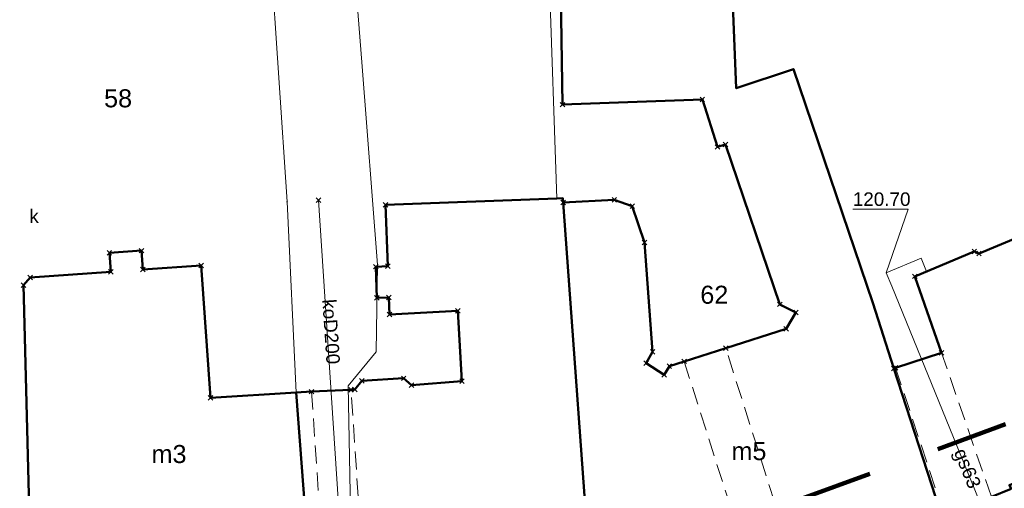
# Model space of a CAD drawing. Extents: x 6472695 to 6473494, y 5822279 to 5823456.
# Tile 14 of 51: x 6472872 to 6472926, y 5822622 to 5822647. Entities that reach past the tile are written whole.
import ezdxf
from ezdxf.enums import TextEntityAlignment as Align

# ---------------------------------------------------------------- set-up
doc = ezdxf.new("R2010")
doc.units = 0
doc.linetypes.add('PRZER1-1', pattern=[1, 0.5, -0.5])
doc.linetypes.add('PRZER2-1', pattern=[1.5, 1, -0.5])
doc.layers.get('0').update_dxf_attribs({"linetype": 'CONTINUOUS'})
for name, color, linetype, lineweight in [('EGBU', 7, 'CONTINUOUS', 50), ('EGBU_O', 7, 'CONTINUOUS', 50), ('EGBZ', 7, 'CONTINUOUS', 18), ('EGDE', 7, 'CONTINUOUS', 18), ('EGDE_O', 7, 'CONTINUOUS', 18), ('EGPG', 7, 'CONTINUOUS', 18), ('GSPPRB', 7, 'CONTINUOUS', 18), ('GUPPRZ_O', 7, 'CONTINUOUS', 18), ('OTKC', 7, 'CONTINUOUS', 18)]:
    doc.layers.add(name, color=color, linetype=linetype, lineweight=lineweight)
for name, color, linetype, lineweight, true_color in [('EGUG', 7, 'CONTINUOUS', 18, 0x008000), ('SUGP', 7, 'CONTINUOUS', 18, 0xbfbf00), ('SUGP_O', 7, 'CONTINUOUS', 18, 0xbfbf00), ('SUKP', 7, 'CONTINUOUS', 18, 0x803300), ('SUKP_O', 7, 'CONTINUOUS', 18, 0x803300), ('SUKS_O', 7, 'CONTINUOUS', 18, 0x803300), ('SUTP', 7, 'CONTINUOUS', 18, 0xff9100)]:
    doc.layers.add(name, color=color, linetype=linetype, lineweight=lineweight, true_color=true_color)
doc.styles.add('Arial', font='Arial')

# ---------------------------------------------------------------- blocks, each defined once
blk = doc.blocks.new('D_GSPPRB0')
at = {"color": 0, "lineweight": 18}
for points in [[(-0.12726, -0.12726), (0.12726, 0.12726)], [(-0.12726, 0.12726), (0.12726, -0.12726)]]:
    blk.add_lwpolyline(points, dxfattribs=at)
blk = doc.blocks.new('D_GEPPGD1_2')
blk.add_hatch(color=0).paths.add_polyline_path([(0, -0.045), (0.013906, -0.042798), (0.02645, -0.036406), (0.036406, -0.02645), (0.042798, -0.013906), (0.045, 0), (0.042798, 0.013906), (0.036406, 0.02645), (0.02645, 0.036406), (0.013906, 0.042798), (0, 0.045), (-0.013906, 0.042798), (-0.02645, 0.036406), (-0.036406, 0.02645), (-0.042798, 0.013906), (-0.045, 0), (-0.042798, -0.013906), (-0.036406, -0.02645), (-0.02645, -0.036406), (-0.013906, -0.042798)])

msp = doc.modelspace()

# ---------------------------------------------------------------- linework, layer by layer
at = {"linetype": 'PRZER1-1', "lineweight": 211, "ltscale": 8, "elevation": 10.04}
msp.add_lwpolyline([(6473015.972, 5822668.559), (6472994.902, 5822657.921), (6472974.069, 5822744.59), (6472961.713, 5822742.027), (6472954.353, 5822745.057), (6472947.022, 5822744.395), (6472948.935, 5822739.377), (6472963.077, 5822649.636), (6472954.471, 5822643.913), (6472941.488, 5822630.565), (6472903.408, 5822616.646), (6472870.365, 5822615.347)], dxfattribs=at)
at = {"layer": 'EGBU', "linetype": 'Continuous', "lineweight": 50}
for points in [[(6472911.142, 5822653.411), (6472911.527, 5822643.698), (6472914.703, 5822644.763), (6472919.101, 5822631.805), (6472920.274, 5822628.168), (6472922.811, 5822620.303)], [(6472903.582, 5822614.745), (6472901.935, 5822637.366), (6472904.77, 5822637.517), (6472905.768, 5822637.159), (6472906.448, 5822635.145), (6472906.894, 5822629.083), (6472906.529, 5822628.461), (6472907.534, 5822627.817), (6472907.822, 5822628.297), (6472908.641, 5822628.559), (6472910.947, 5822629.294), (6472914.301, 5822630.364), (6472914.842, 5822631.269), (6472913.944, 5822631.718), (6472910.938, 5822640.578), (6472910.488, 5822640.442), (6472909.651, 5822643.072), (6472901.897, 5822642.789), (6472901.783, 5822650.037)], [(6472888.138, 5822613.428), (6472887.131, 5822626.84), (6472887.98, 5822626.88), (6472890.167, 5822626.983), (6472890.374, 5822626.993), (6472890.771, 5822627.477), (6472893.087, 5822627.618), (6472893.521, 5822627.244), (6472896.322, 5822627.467), (6472896.087, 5822631.356), (6472892.303, 5822631.151), (6472892.269, 5822632.1), (6472891.6, 5822632.076), (6472891.538, 5822633.805), (6472892.207, 5822633.829), (6472892.085, 5822637.23), (6472901.579, 5822637.583), (6472901.919, 5822637.595), (6472901.935, 5822637.366), (6472903.582, 5822614.745)], [(6472872.524, 5822612.458), (6472872.014, 5822632.786), (6472872.383, 5822633.213), (6472876.843, 5822633.523), (6472876.769, 5822634.58), (6472878.555, 5822634.695), (6472878.628, 5822633.647), (6472881.861, 5822633.872), (6472882.381, 5822626.54), (6472887.131, 5822626.84), (6472888.138, 5822613.428)]]:
    msp.add_lwpolyline(points, dxfattribs=at)
msp.add_lwpolyline([(6472954.7, 5822632.982), (6472943.322, 5822628.281), (6472943.388, 5822628.125), (6472936.524, 5822625.382), (6472936.427, 5822625.612), (6472926.681, 5822621.698), (6472926.767, 5822621.495), (6472925.676, 5822621.057), (6472923.073, 5822620.01), (6472922.925, 5822619.951), (6472922.811, 5822620.303), (6472920.274, 5822628.168), (6472920.369, 5822628.199), (6472922.918, 5822629.024), (6472921.44, 5822633.27), (6472924.731, 5822634.644), (6472924.993, 5822634.537), (6472931.757, 5822637.364), (6472931.23, 5822638.661), (6472952.981, 5822647.494), (6472955.02, 5822642.482), (6472956.696, 5822638.36), (6472958.343, 5822634.312), (6472954.75, 5822632.862)], close=True, dxfattribs=at)
at = {"layer": 'EGBZ', "linetype": 'PRZER2-1', "lineweight": 18, "elevation": 10.18}
for points in [[(6472914.556, 5822617.917), (6472910.947, 5822629.294), (6472908.641, 5822628.559), (6472912.245, 5822617.249)], [(6472925.676, 5822621.057), (6472922.918, 5822629.024), (6472920.369, 5822628.199), (6472923.073, 5822620.01)], [(6472891.075, 5822613.581), (6472890.167, 5822626.983), (6472887.98, 5822626.88), (6472888.891, 5822613.415)]]:
    msp.add_lwpolyline(points, dxfattribs=at)
at = {"layer": 'EGDE', "linetype": 'Continuous', "lineweight": 18}
for points in [[(6472884.415, 5822675.574), (6472885.237, 5822658.049), (6472886.623, 5822637.404), (6472887.131, 5822626.84), (6472888.138, 5822613.428), (6472887.879, 5822613.41), (6472887.884, 5822613.34), (6472887.325, 5822613.302), (6472887.321, 5822613.372), (6472883.15, 5822613.089), (6472883.155, 5822613.019), (6472882.426, 5822612.97), (6472882.422, 5822613.04), (6472878.271, 5822612.758), (6472878.276, 5822612.688), (6472877.567, 5822612.64), (6472877.562, 5822612.71), (6472873.372, 5822612.425), (6472873.377, 5822612.355), (6472872.778, 5822612.314), (6472872.767, 5822612.474), (6472872.524, 5822612.458), (6472869.889, 5822612.252)], [(6472901.157, 5822650.021), (6472901.579, 5822637.583), (6472901.919, 5822637.595), (6472903.582, 5822614.745), (6472903.6, 5822614.536), (6472902.922, 5822614.484), (6472902.916, 5822614.554), (6472898.389, 5822614.209), (6472898.394, 5822614.139), (6472897.826, 5822614.096), (6472897.821, 5822614.166), (6472891.459, 5822613.681), (6472891.464, 5822613.611), (6472888.253, 5822613.366), (6472888.248, 5822613.436), (6472888.138, 5822613.428), (6472887.131, 5822626.84), (6472886.623, 5822637.404), (6472885.237, 5822658.049)]]:
    msp.add_lwpolyline(points, dxfattribs=at)
for points in [[(6472958.343, 5822634.312), (6472954.75, 5822632.862), (6472954.7, 5822632.982), (6472943.322, 5822628.281), (6472943.388, 5822628.125), (6472936.524, 5822625.382), (6472936.427, 5822625.612), (6472926.681, 5822621.698), (6472926.767, 5822621.495), (6472922.925, 5822619.951), (6472922.811, 5822620.303), (6472919.101, 5822631.805), (6472914.703, 5822644.763), (6472911.527, 5822643.698), (6472911.142, 5822653.411), (6472931.301, 5822658.08), (6472946.312, 5822663.89)], [(6472922.811, 5822620.303), (6472903.582, 5822614.745), (6472901.919, 5822637.595), (6472901.579, 5822637.583), (6472901.157, 5822650.021), (6472901.783, 5822650.037), (6472901.659, 5822653.034), (6472911.142, 5822653.411), (6472911.527, 5822643.698), (6472914.703, 5822644.763), (6472919.101, 5822631.805)]]:
    msp.add_lwpolyline(points, close=True, dxfattribs=at)
at = {"layer": 'EGUG', "linetype": 'PRZER1-1', "lineweight": 18}
msp.add_lwpolyline([(6472946.312, 5822663.89), (6472958.343, 5822634.312), (6472954.75, 5822632.862), (6472954.7, 5822632.982), (6472943.322, 5822628.281), (6472943.388, 5822628.125), (6472936.524, 5822625.382), (6472936.427, 5822625.612), (6472926.681, 5822621.698), (6472926.767, 5822621.495), (6472925.676, 5822621.057), (6472923.073, 5822620.01), (6472922.925, 5822619.951), (6472922.811, 5822620.303), (6472919.101, 5822631.805), (6472914.703, 5822644.763), (6472911.527, 5822643.698), (6472911.142, 5822653.411), (6472931.301, 5822658.08)], close=True, dxfattribs=at)
msp.add_lwpolyline([(6472911.142, 5822653.411), (6472911.527, 5822643.698), (6472914.703, 5822644.763), (6472919.101, 5822631.805), (6472922.811, 5822620.303)], dxfattribs=at)
at = {"layer": 'GUPPRZ_O', "linetype": 'Continuous', "lineweight": 13, "elevation": 10.8, "flags": 128}
msp.add_lwpolyline([(6472919.842, 5822633.47), (6472921.071, 5822637.001), (6472917.991, 5822637.001)], dxfattribs=at)
at = {"layer": 'OTKC', "linetype": 'PRZER2-1', "lineweight": 18, "elevation": 10.18}
msp.add_lwpolyline([(6472870.061, 5822605.887), (6472877.4, 5822606.114), (6472877.383, 5822607.25), (6472879.47, 5822607.342), (6472879.44, 5822606.184), (6472882.916, 5822606.302), (6472882.854, 5822607.479), (6472884.97, 5822607.482), (6472884.992, 5822606.373), (6472885.217, 5822606.381, -0.000024), (6472894.961, 5822608.099), (6472894.708, 5822609.164), (6472896.785, 5822609.545), (6472896.924, 5822608.445), (6472899.055, 5822608.82), (6472904.508, 5822609.793), (6472904.851, 5822609.86), (6472912.221, 5822611.642), (6472920.28, 5822614.161), (6472936.274, 5822620.31)], format="xyb", dxfattribs=at)
at = {"layer": 'SUGP', "linetype": 'Continuous', "lineweight": 18, "elevation": 10.14}
msp.add_lwpolyline([(6472922.086, 5822633.54), (6472921.777, 5822634.278), (6472919.842, 5822633.47), (6472920.15, 5822632.732), (6472928.416, 5822612.458)], dxfattribs=at)
at = {"layer": 'SUKP', "linetype": 'Continuous', "lineweight": 18, "elevation": 10.14}
msp.add_lwpolyline([(6472888.361, 5822637.488), (6472890.386, 5822606.879)], dxfattribs=at)
at = {"layer": 'SUTP', "linetype": 'Continuous', "lineweight": 18, "elevation": 10.14}
msp.add_lwpolyline([(6472889.147, 5822665.718), (6472890.766, 5822645.143), (6472891.64, 5822633.913), (6472891.565, 5822629.092), (6472890.013, 5822627.196), (6472890.296, 5822612.357)], dxfattribs=at)

# ---------------------------------------------------------------- block references
at = {"layer": 'EGPG', "linetype": 'Continuous', "lineweight": 18}
for p in [(6472914.703, 5822644.763), (6472911.527, 5822643.698), (6472886.623, 5822637.404), (6472901.579, 5822637.583), (6472901.919, 5822637.595), (6472919.101, 5822631.805), (6472887.131, 5822626.84)]:
    msp.add_blockref('D_GEPPGD1_2', p, dxfattribs=at)
at = {"layer": 'GSPPRB', "linetype": 'Continuous', "lineweight": 18}
for p in [(6472901.897, 5822642.789, 10.28), (6472909.651, 5822643.072, 10.28), (6472910.938, 5822640.578, 10.28), (6472910.488, 5822640.442, 10.28), (6472888.361, 5822637.488, 10.28), (6472901.935, 5822637.366, 10.28), (6472904.77, 5822637.517, 10.28), (6472892.085, 5822637.23, 10.28), (6472905.768, 5822637.159, 10.28), (6472906.448, 5822635.145, 10.28), (6472876.769, 5822634.58, 10.28), (6472878.555, 5822634.695, 10.28), (6472924.731, 5822634.644, 10.28), (6472924.993, 5822634.537, 10.28), (6472876.843, 5822633.523, 10.28), (6472878.628, 5822633.647, 10.28), (6472881.861, 5822633.872, 10.28), (6472891.538, 5822633.805, 10.28), (6472892.207, 5822633.829, 10.28), (6472872.383, 5822633.213, 10.28), (6472921.44, 5822633.27, 10.28), (6472872.014, 5822632.786, 10.28), (6472891.6, 5822632.076, 10.28), (6472892.269, 5822632.1, 10.28), (6472896.087, 5822631.356, 10.28), (6472913.944, 5822631.718, 10.28), (6472914.842, 5822631.269, 10.28), (6472892.303, 5822631.151, 10.28), (6472914.301, 5822630.364, 10.28), (6472906.894, 5822629.083, 10.28), (6472910.947, 5822629.294, 10.28), (6472908.641, 5822628.559, 10.28), (6472922.918, 5822629.024, 10.28), (6472906.529, 5822628.461, 10.28), (6472907.822, 5822628.297, 10.28), (6472920.274, 5822628.168, 10.28), (6472920.369, 5822628.199, 10.28), (6472890.771, 5822627.477, 10.28), (6472893.087, 5822627.618, 10.28), (6472896.322, 5822627.467, 10.28), (6472907.534, 5822627.817, 10.28), (6472890.167, 5822626.983, 10.28), (6472890.374, 5822626.993, 10.28), (6472893.521, 5822627.244, 10.28), (6472882.381, 5822626.54, 10.28), (6472887.98, 5822626.88, 10.28)]:
    msp.add_blockref('D_GSPPRB0', p, dxfattribs=at)

# ---------------------------------------------------------------- texts
at = {"layer": 'EGBU_O', "linetype": 'Continuous', "lineweight": 0, "style": 'Arial'}
for s, p in [('m3', (6472880.076, 5822622.921, 10.8)), ('m5', (6472912.235, 5822623.082, 10.8))]:
    msp.add_text(s, height=1, dxfattribs=at).set_placement(p, align=Align.CENTER)
at = {"layer": 'EGDE_O', "linetype": 'Continuous', "lineweight": 0, "style": 'Arial'}
for s, p in [('58', (6472877.252, 5822642.639, 10.8)), ('62', (6472910.314, 5822631.751, 10.8))]:
    msp.add_text(s, height=1, dxfattribs=at).set_placement(p, align=Align.CENTER)
at = {"layer": 'GUPPRZ_O', "linetype": 'Continuous', "lineweight": 0, "style": 'Arial'}
msp.add_text('120.70', height=0.75, dxfattribs=at).set_placement((6472917.991, 5822637.174, 10.8))
at = {"layer": 'SUGP_O', "linetype": 'Continuous', "lineweight": 0, "style": 'Arial'}
msp.add_text('gs63', height=0.75, rotation=292.1814, dxfattribs=at).set_placement((6472924.011, 5822622.484, 10.8), align=Align.CENTER)
at = {"layer": 'SUKP_O', "linetype": 'Continuous', "lineweight": 0, "style": 'Arial'}
msp.add_text('koD200', height=0.75, rotation=273.7857, dxfattribs=at).set_placement((6472888.696, 5822630.177, 10.8), align=Align.CENTER)
at = {"layer": 'SUKS_O', "linetype": 'Continuous', "lineweight": 0, "style": 'Arial'}
msp.add_text('k', height=0.75, dxfattribs=at).set_placement((6472872.855, 5822636.231, 10.8), align=Align.RIGHT)

doc.saveas('drawing.dxf')
